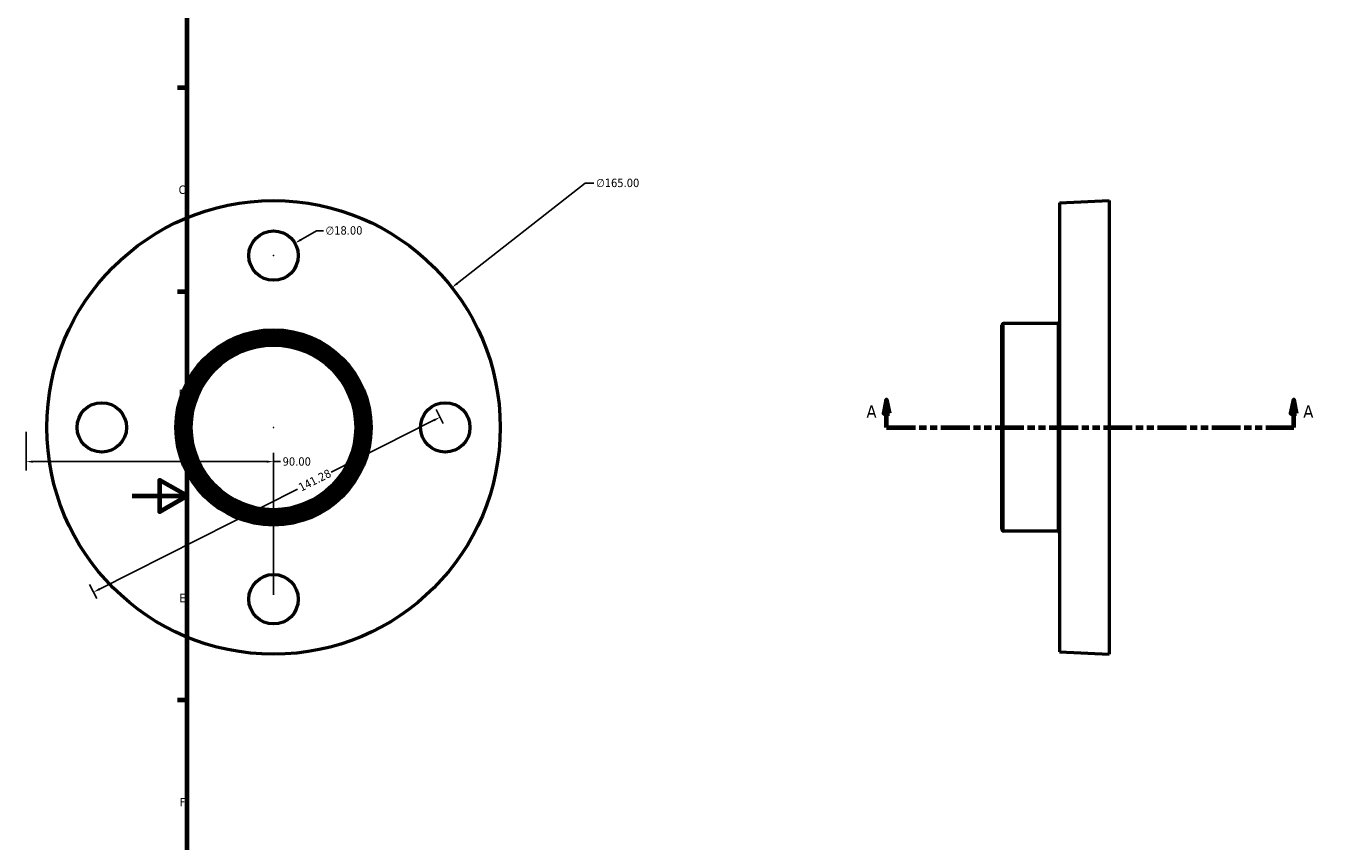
# Model space of a CAD drawing. Header units: millimetres. Extents: x -39 to 901, y -422 to 764.
# Tile 3 of 5: x -39 to 439, y 171 to 468. Entities that reach past the tile are written whole.
import ezdxf

# ---------------------------------------------------------------- set-up
doc = ezdxf.new("R2010")
doc.units = ezdxf.units.MM
doc.linetypes.add('DOUBLE_DASH_CHAIN', pattern=[1.2403, 0.6614, -0.0827, 0.1654, -0.0827, 0.1654, -0.0827])
for name, color, linetype, lineweight in [('Border (ANSI)', 7, 'Continuous', 70), ('Dimension (ANSI)', 7, 'Continuous', 25), ('Section Line (ANSI)', 7, 'DOUBLE_DASH_CHAIN', 70), ('Visible (ANSI)', 7, 'Continuous', 50), ('Visible Narrow (ANSI)', 7, 'Continuous', 35)]:
    doc.layers.add(name, color=color, linetype=linetype, lineweight=lineweight)
doc.styles.add('Label Text (ANSI)', font='tahoma.ttf')
doc.styles.add('Note Text (ANSI)', font='tahoma.ttf')
doc.dimstyles.new('Default - mm (ANSI)', dxfattribs={"dimtxt": 3.048, "dimasz": 2.5, "dimexe": 3.175, "dimexo": 1.6002, "dimgap": 0.8, "dimtad": 0, "dimtoh": 1, "dimrnd": 1e-08, "dimzin": 4, "dimdsep": 46, "dimtxsty": 'Note Text (ANSI)', "dimcen": 0.09, "dimdle": 10, "dimclrd": 256, "dimclre": 256, "dimclrt": 256, "dimadec": 1, "dimazin": 1, "dimtfac": 1, "dimtofl": 0, "dimtmove": 0, "dimatfit": 3, "dimfxl": 1, "dimtolj": 1, "dimtzin": 4, "dimlwd": -1, "dimlwe": -1, "dimarcsym": 0})

# ---------------------------------------------------------------- blocks, each defined once
blk = doc.blocks.new('Borders Default Border')
at = {"layer": 'Border (ANSI)'}
for p, q in [((20, 445.5), (16.55, 445.5)), ((20, 371.25), (16.55, 371.25)), ((20, 222.75), (16.55, 222.75))]:
    blk.add_line(p, q, dxfattribs=at)
at = {"layer": 'Border (ANSI)', "flags": 128}
for points in [[(20, 20), (20, 574), (821, 574), (821, 20), (20, 20)], [(0, 297), (20, 297), (10, 302.77), (10, 291.23), (20, 297)]]:
    blk.add_lwpolyline(points, dxfattribs=at)
at = {"layer": 'Border (ANSI)', "char_height": 3.05, "attachment_point": 7, "style": 'Note Text (ANSI)'}
for s, insert in [('C', (16.95, 406.8)), ('D', (16.96, 332.6)), ('E', (17.21, 258.35)), ('F', (17.29, 184.1))]:
    blk.add_mtext(s, dxfattribs=dict(at, insert=insert))
blk = doc.blocks.new('2dTransSection0')
at = {"layer": 'Section Line (ANSI)', "linetype": 'Continuous'}
for p, q in [((274.6, 331.93), (273.6, 326.93)), ((274.6, 326.93), (274.6, 331.93)), ((275.6, 326.93), (274.6, 331.93)), ((422.74, 331.93), (421.74, 326.93)), ((422.74, 326.93), (422.74, 331.93)), ((423.74, 326.93), (422.74, 331.93)), ((273.6, 326.93), (275.6, 326.93)), ((274.6, 321.93), (274.6, 326.93)), ((421.74, 326.93), (423.74, 326.93)), ((422.74, 321.93), (422.74, 326.93)), ((274.6, 321.93), (284.72, 321.93)), ((412.62, 321.93), (422.74, 321.93))]:
    blk.add_line(p, q, dxfattribs=at)
at = {"layer": 'Section Line (ANSI)', "linetype": 'DOUBLE_DASH_CHAIN', "ltscale": 15.896832}
blk.add_line((274.6, 321.93), (422.74, 321.93), dxfattribs=at)
at = {"layer": 'Section Line (ANSI)', "linetype": 'Continuous', "flags": 128}
for points in [[(275.6, 326.93), (274.6, 331.93), (273.6, 326.93), (275.6, 326.93)], [(423.74, 326.93), (422.74, 331.93), (421.74, 326.93), (423.74, 326.93)]]:
    blk.add_lwpolyline(points, dxfattribs=at)
at = {"layer": 'Section Line (ANSI)'}
for points in [[(275.6, 326.93), (274.6, 331.93), (273.6, 326.93), (275.6, 326.93)], [(423.74, 326.93), (422.74, 331.93), (421.74, 326.93), (423.74, 326.93)]]:
    blk.add_solid(points, dxfattribs=at)
at = {"layer": 'Section Line (ANSI)', "char_height": 4.57, "attachment_point": 7, "style": 'Label Text (ANSI)'}
for insert in [(267.24, 325.43), (426.21, 325.43)]:
    blk.add_mtext('A', dxfattribs=dict(at, insert=insert))
blk = doc.blocks.new('*D12')
at = {"layer": 'Defpoints', "color": 0, "transparency": 16777216}
for p in [(-38.54, 321.93), (51.46, 309.48), (51.46, 259.43)]:
    blk.add_point(p, dxfattribs=at)
at = {"layer": 'Dimension (ANSI)', "transparency": 16777216}
for p, q in [((-38.54, 320.33), (-38.54, 306.3)), ((51.46, 261.03), (51.46, 312.65)), ((-36.04, 309.48), (48.96, 309.48)), ((51.46, 309.48), (53.96, 309.48))]:
    blk.add_line(p, q, dxfattribs=at)
for points in [[(-36.04, 309.9), (-36.04, 309.06), (-38.54, 309.48)], [(48.96, 309.9), (48.96, 309.06), (51.46, 309.48)]]:
    blk.add_solid(points, dxfattribs=at)
at = {"layer": 'Dimension (ANSI)', "transparency": 16777216, "insert": (54.76, 311.06), "char_height": 3.048, "attachment_point": 1, "style": 'Note Text (ANSI)'}
blk.add_mtext('\\A1;90.00', dxfattribs=at)
blk = doc.blocks.new('*D13')
at = {"layer": 'Defpoints', "color": 0, "transparency": 16777216}
for p in [(112.08, 325.65), (113.96, 321.93), (-12.18, 258.29)]:
    blk.add_point(p, dxfattribs=at)
at = {"layer": 'Dimension (ANSI)', "transparency": 16777216}
for p, q in [((113.24, 323.36), (110.65, 328.48)), ((109.85, 324.52), (72.41, 305.63)), ((-11.82, 263.13), (60.18, 299.46)), ((-12.9, 259.72), (-15.49, 264.84))]:
    blk.add_line(p, q, dxfattribs=at)
for points in [[(109.66, 324.89), (110.04, 324.15), (112.08, 325.65)], [(-12.01, 263.5), (-11.64, 262.76), (-14.06, 262.01)]]:
    blk.add_solid(points, dxfattribs=at)
at = {"layer": 'Dimension (ANSI)', "transparency": 16777216, "insert": (60.18, 301.24), "char_height": 3.048, "attachment_point": 1, "rotation": 26.7717, "style": 'Note Text (ANSI)'}
blk.add_mtext('\\A1;141.28', dxfattribs=at)
blk = doc.blocks.new('*D14')
at = {"layer": 'Defpoints', "color": 0, "transparency": 16777216}
for p in [(116.4, 372.8), (-13.49, 271.05)]:
    blk.add_point(p, dxfattribs=at)
at = {"layer": 'Dimension (ANSI)', "transparency": 16777216}
for p, q in [((164.85, 410.76), (118.37, 374.35)), ((168.07, 410.76), (164.85, 410.76)), ((51.37, 321.93), (51.55, 321.93)), ((51.46, 321.84), (51.46, 322.02))]:
    blk.add_line(p, q, dxfattribs=at)
blk.add_solid([(118.11, 374.67), (118.63, 374.02), (116.4, 372.8)], dxfattribs=at)
at = {"layer": 'Dimension (ANSI)', "transparency": 16777216, "insert": (168.87, 412.4), "char_height": 3.048, "attachment_point": 1, "style": 'Note Text (ANSI)'}
blk.add_mtext('\\A1;∅165.00', dxfattribs=at)
blk = doc.blocks.new('*D16')
at = {"layer": 'Defpoints', "color": 0, "transparency": 16777216}
for p in [(59.25, 388.93), (43.66, 379.93)]:
    blk.add_point(p, dxfattribs=at)
at = {"layer": 'Dimension (ANSI)', "transparency": 16777216}
for p, q in [((67.1, 393.46), (61.42, 390.18)), ((69.6, 393.46), (67.1, 393.46)), ((51.37, 384.43), (51.55, 384.43)), ((51.46, 384.34), (51.46, 384.52))]:
    blk.add_line(p, q, dxfattribs=at)
blk.add_solid([(61.21, 390.54), (61.63, 389.82), (59.25, 388.93)], dxfattribs=at)
at = {"layer": 'Dimension (ANSI)', "transparency": 16777216, "insert": (70.4, 395.1), "char_height": 3.048, "attachment_point": 1, "style": 'Note Text (ANSI)'}
blk.add_mtext('\\A1;∅18.00', dxfattribs=at)

msp = doc.modelspace()

# ---------------------------------------------------------------- linework, layer by layer
at = {"layer": 'Visible (ANSI)'}
for p, q in [((337.531, 403.602), (355.531, 404.427)), ((337.531, 403.602), (337.531, 240.252)), ((355.531, 404.427), (355.531, 239.427)), ((316.531, 284.757), (316.531, 359.097)), ((336.901, 359.727), (317.161, 359.727)), ((336.901, 284.127), (317.161, 284.127)), ((337.531, 240.252), (355.531, 239.427))]:
    msp.add_line(p, q, dxfattribs=at)
for centre, radius in [((51.459, 321.927), 82.5), ((51.459, 384.427), 9), ((51.459, 321.927), 35.505), ((51.459, 321.927), 34.68), ((51.459, 321.927), 33.855), ((51.459, 321.927), 33.03), ((51.459, 321.927), 32.205), ((51.459, 321.927), 31.38), ((51.459, 321.927), 29.925), ((-11.041, 321.927), 9), ((113.959, 321.927), 9), ((51.459, 259.427), 9)]:
    msp.add_circle(centre, radius, dxfattribs=at)
for centre, start, end in [((317.161, 359.097), 90, 180), ((336.901, 360.357), 270, 0), ((317.161, 284.757), 180, 270), ((336.901, 283.497), 0, 90)]:
    msp.add_arc(centre, 0.63, start, end, dxfattribs=at)
at = {"layer": 'Visible Narrow (ANSI)'}
for p, q in [((317.161, 359.262), (317.161, 284.593)), ((336.901, 284.593), (336.901, 359.262))]:
    msp.add_line(p, q, dxfattribs=at)
msp.add_circle((51.459, 321.927), 30.555, dxfattribs=at)

# ---------------------------------------------------------------- block references
msp.add_blockref('Borders Default Border', (0, 0))
at = {"layer": 'Section Line (ANSI)'}
msp.add_blockref('2dTransSection0', (0, 0), dxfattribs=at)

# ---------------------------------------------------------------- dimensions: what is measured, and where the dimension line sits
at = {"layer": 'Dimension (ANSI)'}
for p1, p2, picture, middle in [((-13.486, 271.051), (116.403, 372.804), '*D14', (176.709, 410.755)), ((43.664, 379.927), (59.253, 388.927), '*D16', (77.095, 393.457))]:
    dim = msp.add_diameter_dim_2p(p1=p1, p2=p2, dimstyle='Default - mm (ANSI)', override={"dimtih": 1, "dimdec": 2, "dimlfac": 1, "dimtp": 0, "dimtm": 0, "dimtdec": 2}, dxfattribs=at)
    dim.commit()
    dim.dimension.update_dxf_attribs({"geometry": picture, "text_midpoint": middle, "dimtype": 163})
for base, p1, p2, angle, override, picture, middle in [((112.083, 325.645), (-12.181, 258.288), (113.959, 321.927), 206.77173, {"dimtoh": 0, "dimdec": 2, "dimtp": 0, "dimtm": 0, "dimtdec": 2, "dimatfit": 1}, '*D13', (66.296, 302.545)), ((51.459, 309.478), (-38.541, 321.927), (51.459, 259.427), 180, {"dimtoh": 0, "dimdec": 2, "dimtp": 0, "dimtm": 0, "dimtdec": 2, "dimatfit": 2}, '*D12', (59.817, 309.478))]:
    dim = msp.add_linear_dim(base=base, p1=p1, p2=p2, angle=angle, dimstyle='Default - mm (ANSI)', override=override, dxfattribs=at)
    dim.commit()
    dim.dimension.update_dxf_attribs({"geometry": picture, "text_midpoint": middle, "dimtype": 160})

doc.saveas('drawing.dxf')
